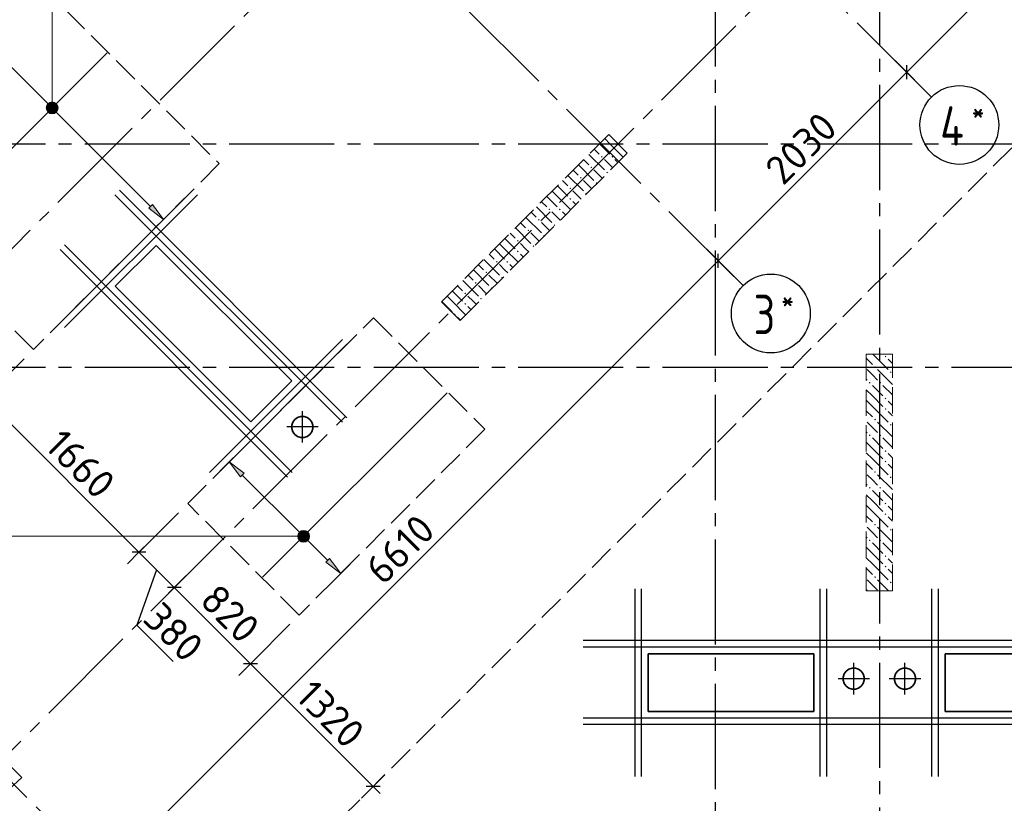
# Model space of a CAD drawing. Header units: millimetres. Extents: x 40580 to 1930067, y -240640 to 81020.
# Tile 163 of 256: x 643331 to 650828, y -226308 to -220342. Entities that reach past the tile are written whole.
import ezdxf

# ---------------------------------------------------------------- set-up
doc = ezdxf.new("R2010")
doc.units = ezdxf.units.MM
for name, pattern in [('______2', [270, 200, -70]), ('______5', [1100, 800, -100, 100, -100]), ('CENTER', [2, 1.25, -0.25, 0.25, -0.25])]:
    doc.linetypes.add(name, pattern=pattern)
for name, color, linetype, lineweight in [('Standard', 7, 'Continuous', 25), ('ДОП Низ по У', 7, 'Continuous', 25), ('ЖБ Перекрытие верхний уровень', 7, 'Continuous', 35), ('ОСИ', 7, 'CENTER', 15), ('Позиционная метка линия выноска', 7, 'Continuous', 13), ('Позиционная метка номер позиции', 7, 'Continuous', 13), ('Примечания', 7, 'Continuous', 13)]:
    doc.layers.add(name, color=color, linetype=linetype, lineweight=lineweight)
doc.layers.add('ЖБ Пилон', color=7, linetype='______2', lineweight=13, true_color=0xa0a0a0)
doc.styles.add('ISOCPEUR', font='isocpeur.ttf')

msp = doc.modelspace()

# ---------------------------------------------------------------- hatches: boundary and pattern name
at = {"layer": 'ДОП Низ по У', "linetype": 'Continuous', "lineweight": 13, "transparency": 33554687}
for points in [[(643542.2, -221004.2), (643568.7, -220977.6), (643551.8, -220987.2)], [(643568.7, -220977.6), (643542.2, -221004.2), (643542.2, -221023.2)], [(643568.7, -220977.6), (643542.2, -221023.2), (643587.8, -220977.6)], [(643587.8, -220977.6), (643542.2, -221023.2), (643551.8, -221040.2)], [(643587.8, -220977.6), (643551.8, -221040.2), (643604.8, -220987.2)], [(643604.8, -220987.2), (643551.8, -221040.2), (643568.7, -221049.8)], [(643604.8, -220987.2), (643568.7, -221049.8), (643614.3, -221004.2)], [(643614.3, -221004.2), (643568.7, -221049.8), (643587.8, -221049.8)], [(643614.3, -221004.2), (643587.8, -221049.8), (643614.3, -221023.2)], [(643614.3, -221023.2), (643587.8, -221049.8), (643604.8, -221040.2)], [(644313.7, -221777.4), (644426.8, -221862.2), (644341.9, -221749.1)], [(645456.8, -224265.6), (645483.3, -224239.1), (645466.3, -224248.6)], [(645483.3, -224239.1), (645456.8, -224265.6), (645456.8, -224284.7)], [(645483.3, -224239.1), (645456.8, -224284.7), (645502.4, -224239.1)], [(645502.4, -224239.1), (645456.8, -224284.7), (645466.3, -224301.7)], [(645502.4, -224239.1), (645466.3, -224301.7), (645519.3, -224248.6)], [(645519.3, -224248.6), (645466.3, -224301.7), (645483.3, -224311.2)], [(645519.3, -224248.6), (645483.3, -224311.2), (645528.9, -224265.6)], [(645528.9, -224265.6), (645483.3, -224311.2), (645502.4, -224311.2)], [(645528.9, -224265.6), (645502.4, -224311.2), (645528.9, -224284.7)], [(645528.9, -224284.7), (645502.4, -224311.2), (645519.3, -224301.7)], [(645662.5, -224473.2), (645775.7, -224558), (645690.8, -224444.9)]]:
    msp.add_hatch(color=7, dxfattribs=at).paths.add_polyline_path(points)
msp.add_hatch(color=7, dxfattribs=at).paths.add_polyline_path([(645012, -223822.6), (644927.1, -223709.5), (645040.3, -223794.3)], flags=16)
at = {"layer": 'ЖБ Пилон', "linetype": 'Continuous', "lineweight": -3, "transparency": 33554687}
for points in [[(647757.2, -221386), (647763.7, -221379.5), (647770.2, -221386), (647763.7, -221392.5)], [(647837.2, -221386), (647843.7, -221379.5), (647850.2, -221386), (647843.7, -221392.5)], [(647677.2, -221466), (647683.7, -221459.5), (647690.2, -221466), (647683.7, -221472.5)], [(647797.2, -221506), (647803.7, -221499.5), (647809.9, -221505.7), (647803.4, -221512.2)], [(647597.2, -221546), (647603.7, -221539.5), (647610.2, -221546), (647603.7, -221552.5)], [(647717.2, -221586), (647723.7, -221579.5), (647729.9, -221585.7), (647723.4, -221592.2)], [(647517.2, -221626), (647523.7, -221619.5), (647530.2, -221626), (647523.7, -221632.5)], [(647637.2, -221666), (647643.7, -221659.5), (647649.9, -221665.7), (647643.4, -221672.2)], [(647517.2, -221706), (647523.7, -221699.5), (647530.2, -221706), (647523.7, -221712.5)], [(647357.2, -221786), (647363.7, -221779.5), (647370.2, -221786), (647363.7, -221792.5)], [(647437.2, -221786), (647443.7, -221779.5), (647450.2, -221786), (647443.7, -221792.5)], [(647277.2, -221866), (647283.7, -221859.5), (647290.2, -221866), (647283.7, -221872.5)], [(647397.2, -221906), (647403.7, -221899.5), (647409.9, -221905.7), (647403.4, -221912.2)], [(647197.2, -221946), (647203.7, -221939.5), (647210.2, -221946), (647203.7, -221952.5)], [(647117.2, -222026), (647123.7, -222019.5), (647130.2, -222026), (647123.7, -222032.5)], [(647317.2, -221986), (647323.7, -221979.5), (647329.9, -221985.7), (647323.4, -221992.2)], [(647117.2, -222106), (647123.7, -222099.5), (647130.2, -222106), (647123.7, -222112.5)], [(647237.2, -222066), (647243.7, -222059.5), (647249.9, -222065.7), (647243.4, -222072.2)], [(646957.2, -222186), (646963.7, -222179.5), (646970.2, -222186), (646963.7, -222192.5)], [(647037.2, -222186), (647043.7, -222179.5), (647050.2, -222186), (647043.7, -222192.5)], [(646877.2, -222266), (646883.7, -222259.5), (646890.2, -222266), (646883.7, -222272.5)], [(646797.2, -222346), (646803.7, -222339.5), (646810.2, -222346), (646803.7, -222352.5)], [(646997.2, -222306), (647003.7, -222299.5), (647009.9, -222305.7), (647003.4, -222312.2)], [(646717.2, -222426), (646723.7, -222419.5), (646730.2, -222426), (646723.7, -222432.5)], [(646917.2, -222386), (646923.7, -222379.5), (646929.9, -222385.7), (646923.4, -222392.2)], [(646717.2, -222506), (646723.7, -222499.5), (646730.2, -222506), (646723.7, -222512.5)], [(646837.2, -222466), (646843.7, -222459.5), (646849.9, -222465.7), (646843.4, -222472.2)], [(646638.3, -222584.9), (646643.7, -222579.5), (646650.2, -222586), (646644.8, -222591.4)], [(649917.2, -222906), (649923.7, -222899.5), (649930.2, -222906), (649923.7, -222912.5)], [(649837.2, -222986), (649843.7, -222979.5), (649850.2, -222986), (649843.7, -222992.5)], [(649957.2, -223026), (649963.7, -223019.5), (649970.2, -223026), (649963.7, -223032.5)], [(649797.2, -223106), (649803.7, -223099.5), (649810.2, -223106), (649803.7, -223112.5)], [(649877.2, -223106), (649883.7, -223099.5), (649890.2, -223106), (649883.7, -223112.5)], [(649917.2, -223226), (649923.7, -223219.5), (649930.2, -223226), (649923.7, -223232.5)], [(649917.2, -223306), (649923.7, -223299.5), (649930.2, -223306), (649923.7, -223312.5)], [(649837.2, -223386), (649843.7, -223379.5), (649850.2, -223386), (649843.7, -223392.5)], [(649957.2, -223426), (649963.7, -223419.5), (649970.2, -223426), (649963.7, -223432.5)], [(649797.2, -223506), (649803.7, -223499.5), (649810.2, -223506), (649803.7, -223512.5)], [(649877.2, -223506), (649883.7, -223499.5), (649890.2, -223506), (649883.7, -223512.5)], [(649917.2, -223626), (649923.7, -223619.5), (649930.2, -223626), (649923.7, -223632.5)], [(649917.2, -223706), (649923.7, -223699.5), (649930.2, -223706), (649923.7, -223712.5)], [(649837.2, -223786), (649843.7, -223779.5), (649850.2, -223786), (649843.7, -223792.5)], [(649957.2, -223826), (649963.7, -223819.5), (649970.2, -223826), (649963.7, -223832.5)], [(649797.2, -223906), (649803.7, -223899.5), (649810.2, -223906), (649803.7, -223912.5)], [(649877.2, -223906), (649883.7, -223899.5), (649890.2, -223906), (649883.7, -223912.5)], [(649917.2, -224026), (649923.7, -224019.5), (649930.2, -224026), (649923.7, -224032.5)], [(649917.2, -224106), (649923.7, -224099.5), (649930.2, -224106), (649923.7, -224112.5)], [(649837.2, -224186), (649843.7, -224179.5), (649850.2, -224186), (649843.7, -224192.5)], [(649957.2, -224226), (649963.7, -224219.5), (649970.2, -224226), (649963.7, -224232.5)], [(649797.2, -224306), (649803.7, -224299.5), (649810.2, -224306), (649803.7, -224312.5)], [(649877.2, -224306), (649883.7, -224299.5), (649890.2, -224306), (649883.7, -224312.5)], [(649917.2, -224426), (649923.7, -224419.5), (649930.2, -224426), (649923.7, -224432.5)], [(649917.2, -224506), (649923.7, -224499.5), (649930.2, -224506), (649923.7, -224512.5)], [(649837.2, -224586), (649843.7, -224579.5), (649850.2, -224586), (649843.7, -224592.5)], [(649957.2, -224626), (649963.7, -224619.5), (649970.2, -224626), (649963.7, -224632.5)]]:
    msp.add_hatch(color=7, dxfattribs=at).paths.add_polyline_path(points, flags=16)
at = {"layer": 'Позиционная метка номер позиции', "linetype": 'Continuous', "lineweight": 13, "transparency": 33554687}
for points in [[(643533.3, -221013.7), (643623.3, -221013.7), (643617, -220991.2)], [(643533.3, -221013.7), (643617, -220991.2), (643539.6, -220991.2)], [(643539.6, -220991.2), (643617, -220991.2), (643600.8, -220975)], [(643539.6, -220991.2), (643600.8, -220975), (643555.8, -220975)], [(643555.8, -220975), (643600.8, -220975), (643578.3, -220968.7)], [(643539.6, -221036.2), (643623.3, -221013.7), (643533.3, -221013.7)], [(643539.6, -221036.2), (643617, -221036.2), (643623.3, -221013.7)], [(643555.8, -221052.4), (643617, -221036.2), (643539.6, -221036.2)], [(643555.8, -221052.4), (643600.8, -221052.4), (643617, -221036.2)], [(643600.8, -221052.4), (643555.8, -221052.4), (643578.3, -221058.7)], [(645454.1, -224297.7), (645454.1, -224252.7), (645447.8, -224275.2)], [(645470.3, -224313.9), (645470.3, -224236.5), (645454.1, -224252.7)], [(645470.3, -224313.9), (645454.1, -224252.7), (645454.1, -224297.7)], [(645492.8, -224320.2), (645492.8, -224230.2), (645470.3, -224236.5)], [(645492.8, -224320.2), (645470.3, -224236.5), (645470.3, -224313.9)], [(645515.3, -224313.9), (645515.3, -224236.5), (645492.8, -224230.2)], [(645515.3, -224313.9), (645492.8, -224230.2), (645492.8, -224320.2)], [(645531.5, -224297.7), (645531.5, -224252.7), (645515.3, -224236.5)], [(645531.5, -224297.7), (645515.3, -224236.5), (645515.3, -224313.9)], [(645531.5, -224252.7), (645531.5, -224297.7), (645537.8, -224275.2)]]:
    msp.add_hatch(color=7, dxfattribs=at).paths.add_polyline_path(points)

# ---------------------------------------------------------------- linework, layer by layer
at = {"color": 7, "linetype": 'Continuous', "lineweight": -3, "transparency": 33554687}
for p, q in [((643638.3, -222650.7), (644649.5, -221639.6)), ((643638.3, -222650.7), (644649.5, -221639.6)), ((643673.6, -222686.1), (644684.8, -221674.9)), ((643673.6, -222686.1), (644684.8, -221674.9)), ((644055.5, -221674.9), (645787.9, -223407.3)), ((644055.5, -221674.9), (645787.9, -223407.3)), ((644090.8, -221639.6), (645823.2, -223372)), ((644090.8, -221639.6), (645823.2, -223372)), ((643638.3, -222092.1), (645370.7, -223824.5)), ((643638.3, -222092.1), (645370.7, -223824.5)), ((643673.6, -222056.8), (645406, -223789.2)), ((643673.6, -222056.8), (645406, -223789.2)), ((644776.7, -223789.2), (645787.9, -222778)), ((644776.7, -223789.2), (645787.9, -222778)), ((644812.1, -223824.5), (645823.2, -222813.4)), ((644812.1, -223824.5), (645823.2, -222813.4)), ((648016.7, -226104.1), (648016.7, -224674.1)), ((648016.7, -226104.1), (648016.7, -224674.1)), ((648066.7, -226104.1), (648066.7, -224674.1)), ((648066.7, -226104.1), (648066.7, -224674.1)), ((649426.6, -226104.1), (649426.6, -224674.1)), ((649426.6, -226104.1), (649426.6, -224674.1)), ((649476.6, -226104.1), (649476.6, -224674.1)), ((649476.6, -226104.1), (649476.6, -224674.1)), ((650276.7, -226104.1), (650276.7, -224674.1)), ((650276.7, -226104.1), (650276.7, -224674.1)), ((650326.7, -226104.1), (650326.7, -224674.1)), ((650326.7, -226104.1), (650326.7, -224674.1)), ((652131.6, -225069.1), (647621.7, -225069.1)), ((652131.6, -225069.1), (647621.7, -225069.1)), ((652131.6, -225119.1), (647621.7, -225119.1)), ((652131.6, -225119.1), (647621.7, -225119.1)), ((652131.6, -225659.1), (647621.7, -225659.1)), ((652131.6, -225659.1), (647621.7, -225659.1)), ((652131.6, -225709.1), (647621.7, -225709.1)), ((652131.6, -225709.1), (647621.7, -225709.1))]:
    msp.add_line(p, q, dxfattribs=at)
at = {"layer": 'Standard', "color": 7, "linetype": 'Continuous', "lineweight": -3, "transparency": 33554687}
for p, q in [((650084.7, -220742.1), (655783.9, -215042.8)), ((648649.2, -222177.5), (650084.7, -220742.1)), ((643975.3, -226851.5), (648649.2, -222177.5)), ((644239.7, -224396.9), (643065.9, -223223.1)), ((644508.6, -224665.7), (644239.7, -224396.9)), ((644374.2, -224531.3), (644223.4, -224950.9)), ((645088.3, -225245.4), (644508.6, -224665.7)), ((644223.4, -224950.9), (644499.8, -225227.4)), ((646022.5, -226179.6), (646075.6, -226232.7))]:
    msp.add_line(p, q, dxfattribs=at)
at = {"layer": 'Standard', "color": 251, "linetype": 'Continuous', "lineweight": -3, "true_color": 0x656565, "transparency": 33554687}
for p, q in [((650084.7, -220742.1), (649996.3, -220653.7)), ((650084.7, -220742.1), (650173, -220830.5)), ((650084.7, -220742.1), (650203.2, -220860.6)), ((648649.2, -222177.5), (648560.8, -222089.1)), ((648649.2, -222177.5), (648737.6, -222265.9)), ((648649.2, -222177.5), (648767.8, -222296)), ((644239.7, -224396.9), (644328.1, -224308.5)), ((644239.7, -224396.9), (644151.4, -224485.3)), ((644508.6, -224665.7), (644596.9, -224577.3)), ((644508.6, -224665.7), (644420.2, -224754.1)), ((644508.6, -224665.7), (644508.6, -224665.7)), ((645088.3, -225245.4), (645176.7, -225157)), ((645088.3, -225245.4), (644999.9, -225333.8)), ((646022.5, -226179.6), (646110.9, -226091.3)), ((646022.5, -226179.6), (646033.1, -226169.1)), ((646022.5, -226179.6), (645934.1, -226268))]:
    msp.add_line(p, q, dxfattribs=at)
at = {"layer": 'Standard', "color": 7, "linetype": 'Continuous', "lineweight": 25, "transparency": 33554687}
for p, q in [((650084.7, -220795.1), (650084.7, -220689)), ((648649.2, -222230.5), (648649.2, -222124.5)), ((644292.8, -224396.9), (644186.7, -224396.9)), ((644561.6, -224665.7), (644455.5, -224665.7)), ((645141.3, -225245.4), (645035.2, -225245.4)), ((646075.6, -226179.6), (645969.5, -226179.6))]:
    msp.add_line(p, q, dxfattribs=at)
at = {"layer": 'Standard', "color": 8, "linetype": '______5', "lineweight": -3, "transparency": 33554687}
for p, q in [((645483.8, -223562.2), (645483.8, -223323.2)), ((645603.3, -223442.7), (645364.3, -223442.7)), ((649681.7, -225478.6), (649681.7, -225239.6)), ((650071.7, -225478.6), (650071.7, -225239.6)), ((649801.2, -225359.1), (649562.2, -225359.1)), ((650191.2, -225359.1), (649952.2, -225359.1))]:
    msp.add_line(p, q, dxfattribs=at)
at = {"layer": 'Standard', "color": 251, "linetype": 'Continuous', "lineweight": -3, "true_color": 0x656565, "transparency": 33554687}
for points in [[(643065.9, -223223.1), (643078, -223211), (643078, -223211), (643078, -223211), (643078, -223211), (643078, -223211), (643078, -223211), (643078, -223211), (643078, -223211), (643366, -222923)], [(644239.7, -224396.9), (644251.8, -224384.8), (644251.8, -224384.8), (644251.8, -224384.8), (644251.8, -224384.8), (644251.8, -224384.8), (644251.8, -224384.8), (644251.8, -224384.8), (644251.8, -224384.8), (644251.8, -224384.8), (644251.8, -224384.8), (644539.8, -224096.8)], [(645088.3, -225245.4), (645100.3, -225233.4), (645100.3, -225233.4), (645100.3, -225233.4), (645100.3, -225233.4), (645100.3, -225233.4), (645100.3, -225233.4), (645100.3, -225233.4), (645100.3, -225233.4), (645100.3, -225233.4), (645100.3, -225233.4), (645100.3, -225233.4), (645100.3, -225233.4), (645388.4, -224945.3)]]:
    msp.add_lwpolyline(points, dxfattribs=at)
at = {"layer": 'Standard', "color": 7, "linetype": 'Continuous', "lineweight": -3, "transparency": 33554687}
msp.add_lwpolyline([(646022.5, -226179.6), (645221.6, -225378.7), (645221.6, -225378.7), (645088.3, -225245.4)], dxfattribs=at)
at = {"layer": 'ДОП Низ по У', "color": 251, "linetype": 'Continuous', "lineweight": 13, "true_color": 0x494949, "transparency": 33554687}
for p, q in [((642404.5, -219839.9), (643557.1, -220992.5)), ((643604.8, -220987.2), (643604.8, -220987.2)), ((643551.8, -221040.2), (643551.8, -221040.2)), ((643599.5, -221034.9), (644327.8, -221763.2)), ((644341.9, -221749.1), (644313.7, -221777.4)), ((644426.8, -221862.2), (644341.9, -221749.1)), ((644313.7, -221777.4), (644426.8, -221862.2)), ((644426.8, -221862.2), (644497.5, -221791.5)), ((644426.8, -221862.2), (644356.1, -221932.9)), ((644426.8, -221862.2), (644426.8, -221862.2)), ((644927.1, -223709.5), (644997.8, -223638.8)), ((644927.1, -223709.5), (644856.4, -223780.2)), ((644927.1, -223709.5), (645040.3, -223794.3)), ((645012, -223822.6), (644927.1, -223709.5)), ((644927.1, -223709.5), (644927.1, -223709.5)), ((645040.3, -223794.3), (645012, -223822.6)), ((645026.1, -223808.5), (645471.6, -224254)), ((645514, -224296.4), (645676.7, -224459)), ((645519.3, -224248.6), (645519.3, -224248.6)), ((645466.3, -224301.7), (645466.3, -224301.7)), ((645690.8, -224444.9), (645662.5, -224473.2)), ((645775.7, -224558), (645690.8, -224444.9)), ((645662.5, -224473.2), (645775.7, -224558)), ((645775.7, -224558), (645846.4, -224487.3)), ((645775.7, -224558), (645705, -224628.7)), ((645775.7, -224558), (645775.7, -224558))]:
    msp.add_line(p, q, dxfattribs=at)
at = {"layer": 'ДОП Низ по У', "color": 7, "linetype": 'Continuous', "lineweight": -3, "transparency": 33554687}
for p, q in [((643998.2, -220593.8), (642592.5, -221999.5)), ((646586.2, -223181.8), (645180.5, -224587.5))]:
    msp.add_line(p, q, dxfattribs=at)
at = {"layer": 'ДОП Низ по У', "color": 251, "linetype": 'Continuous', "lineweight": 13, "true_color": 0x494949, "transparency": 33554687}
for centre in [(643578.3, -221013.7), (645492.8, -224275.2)]:
    msp.add_circle(centre, 37.5, dxfattribs=at)
at = {"layer": 'ЖБ Перекрытие верхний уровень', "transparency": 33554687}
for p, q in [((644370.1, -222060.3), (644059, -222371.5)), ((645402.5, -223092.7), (644370.1, -222060.3)), ((644059, -222371.5), (645091.4, -223403.8)), ((645091.4, -223403.8), (645402.5, -223092.7)), ((645426.8, -223385.7), (645412, -223406.1)), ((645447.2, -223370.8), (645426.8, -223385.7)), ((645471.2, -223363), (645447.2, -223370.8)), ((645496.4, -223363), (645471.2, -223363)), ((645520.5, -223370.8), (645496.4, -223363)), ((645540.9, -223385.7), (645520.5, -223370.8)), ((645555.7, -223406.1), (645540.9, -223385.7)), ((645412, -223406.1), (645404.2, -223430.1)), ((645404.2, -223430.1), (645404.2, -223455.3)), ((645404.2, -223455.3), (645412, -223479.3)), ((645563.5, -223430.1), (645555.7, -223406.1)), ((645555.7, -223479.3), (645563.5, -223455.3)), ((645563.5, -223455.3), (645563.5, -223430.1)), ((645412, -223479.3), (645426.8, -223499.8)), ((645426.8, -223499.8), (645447.2, -223514.6)), ((645447.2, -223514.6), (645471.2, -223522.4)), ((645471.2, -223522.4), (645496.4, -223522.4)), ((645496.4, -223522.4), (645520.5, -223514.6)), ((645520.5, -223514.6), (645540.9, -223499.8)), ((645540.9, -223499.8), (645555.7, -223479.3)), ((649376.7, -225169.1), (648116.7, -225169.1)), ((648116.7, -225169.1), (648116.7, -225609.1)), ((649376.7, -225609.1), (649376.7, -225169.1)), ((651636.7, -225169.1), (650376.7, -225169.1)), ((650376.7, -225169.1), (650376.7, -225609.1)), ((649609.9, -225322.5), (649602.1, -225346.5)), ((649602.1, -225346.5), (649602.1, -225371.7)), ((649624.7, -225302.1), (649609.9, -225322.5)), ((649645.1, -225287.3), (649624.7, -225302.1)), ((649669.1, -225279.5), (649645.1, -225287.3)), ((649694.3, -225279.5), (649669.1, -225279.5)), ((649718.3, -225287.3), (649694.3, -225279.5)), ((649738.8, -225302.1), (649718.3, -225287.3)), ((649753.6, -225322.5), (649738.8, -225302.1)), ((649761.4, -225346.5), (649753.6, -225322.5)), ((649761.4, -225371.7), (649761.4, -225346.5)), ((649999.9, -225322.5), (649992.1, -225346.5)), ((649992.1, -225346.5), (649992.1, -225371.7)), ((650014.7, -225302.1), (649999.9, -225322.5)), ((650035.1, -225287.3), (650014.7, -225302.1)), ((650059.1, -225279.5), (650035.1, -225287.3)), ((650084.3, -225279.5), (650059.1, -225279.5)), ((650108.3, -225287.3), (650084.3, -225279.5)), ((650128.8, -225302.1), (650108.3, -225287.3)), ((650143.6, -225322.5), (650128.8, -225302.1)), ((650151.4, -225346.5), (650143.6, -225322.5)), ((650151.4, -225371.7), (650151.4, -225346.5)), ((649602.1, -225371.7), (649609.9, -225395.7)), ((649609.9, -225395.7), (649624.7, -225416.2)), ((649624.7, -225416.2), (649645.1, -225431)), ((649718.3, -225431), (649738.8, -225416.2)), ((649738.8, -225416.2), (649753.6, -225395.7)), ((649753.6, -225395.7), (649761.4, -225371.7)), ((649992.1, -225371.7), (649999.9, -225395.7)), ((649999.9, -225395.7), (650014.7, -225416.2)), ((650014.7, -225416.2), (650035.1, -225431)), ((650108.3, -225431), (650128.8, -225416.2)), ((650128.8, -225416.2), (650143.6, -225395.7)), ((650143.6, -225395.7), (650151.4, -225371.7)), ((649645.1, -225431), (649669.1, -225438.8)), ((649669.1, -225438.8), (649694.3, -225438.8)), ((649694.3, -225438.8), (649718.3, -225431)), ((650035.1, -225431), (650059.1, -225438.8)), ((650059.1, -225438.8), (650084.3, -225438.8)), ((650084.3, -225438.8), (650108.3, -225431)), ((648116.7, -225609.1), (649376.7, -225609.1)), ((650376.7, -225609.1), (651636.7, -225609.1))]:
    msp.add_line(p, q, dxfattribs=at)
at = {"layer": 'ЖБ Пилон', "color": 253, "linetype": '______2', "lineweight": 13, "true_color": 0xa0a0a0, "transparency": 33554687}
for p, q in [((647815.9, -221216.9), (646543.1, -222489.7)), ((647957.3, -221358.3), (647815.9, -221216.9)), ((646684.5, -222631.1), (647957.3, -221358.3)), ((646543.1, -222489.7), (646684.5, -222631.1)), ((649776.7, -222889.1), (649776.7, -224689.1)), ((649976.7, -222889.1), (649776.7, -222889.1)), ((649976.7, -224689.1), (649976.7, -222889.1)), ((649776.7, -224689.1), (649976.7, -224689.1))]:
    msp.add_line(p, q, dxfattribs=at)
at = {"layer": 'ЖБ Пилон', "color": 9, "linetype": 'Continuous', "lineweight": -3, "true_color": 0xc7c7c7, "transparency": 33554687}
for p, q in [((647745.3, -221287.6), (647823.7, -221366)), ((647785.3, -221247.6), (647823.7, -221286)), ((647823.7, -221286), (647926.7, -221389)), ((647665.3, -221367.6), (647783.7, -221486)), ((647705.3, -221327.6), (647743.7, -221366)), ((647585.3, -221447.6), (647703.7, -221566)), ((647625.3, -221407.6), (647663.7, -221446)), ((647823.7, -221446), (647783.7, -221406)), ((647846.7, -221469), (647823.7, -221446)), ((647863.7, -221406), (647886.7, -221429)), ((647545.3, -221487.6), (647583.7, -221526)), ((647766.7, -221549), (647703.7, -221486)), ((647465.3, -221567.6), (647503.7, -221606)), ((647505.3, -221527.6), (647623.7, -221646)), ((647686.7, -221629), (647623.7, -221566)), ((647385.3, -221647.6), (647423.7, -221686)), ((647425.3, -221607.6), (647503.7, -221686)), ((647583.7, -221686), (647543.7, -221646)), ((647305.3, -221727.6), (647343.7, -221766)), ((647345.3, -221687.6), (647423.7, -221766)), ((647423.7, -221686), (647526.7, -221789)), ((647543.7, -221726), (647566.7, -221749)), ((647606.7, -221709), (647583.7, -221686)), ((647225.3, -221807.6), (647263.7, -221846)), ((647265.3, -221767.6), (647383.7, -221886)), ((647423.7, -221846), (647383.7, -221806)), ((647463.7, -221806), (647486.7, -221829)), ((647145.3, -221887.6), (647183.7, -221926)), ((647185.3, -221847.6), (647303.7, -221966)), ((647366.7, -221949), (647303.7, -221886)), ((647446.7, -221869), (647423.7, -221846)), ((647065.3, -221967.6), (647103.7, -222006)), ((647105.3, -221927.6), (647223.7, -222046)), ((647286.7, -222029), (647223.7, -221966)), ((646985.3, -222047.6), (647023.7, -222086)), ((647025.3, -222007.6), (647103.7, -222086)), ((647183.7, -222086), (647143.7, -222046)), ((646945.3, -222087.6), (647023.7, -222166)), ((647023.7, -222086), (647126.7, -222189)), ((647206.7, -222109), (647183.7, -222086)), ((646865.3, -222167.6), (646983.7, -222286)), ((646905.3, -222127.6), (646943.7, -222166)), ((647143.7, -222126), (647166.7, -222149)), ((646785.3, -222247.6), (646903.7, -222366)), ((646825.3, -222207.6), (646863.7, -222246)), ((647023.7, -222246), (646983.7, -222206)), ((647046.7, -222269), (647023.7, -222246)), ((647063.7, -222206), (647086.7, -222229)), ((646705.3, -222327.6), (646823.7, -222446)), ((646745.3, -222287.6), (646783.7, -222326)), ((646966.7, -222349), (646903.7, -222286)), ((646625.3, -222407.6), (646703.7, -222486)), ((646665.3, -222367.6), (646703.7, -222406)), ((646886.7, -222429), (646823.7, -222366)), ((646545.3, -222487.6), (646623.7, -222566)), ((646585.3, -222447.6), (646623.7, -222486)), ((646623.7, -222486), (646726.7, -222589)), ((646783.7, -222486), (646743.7, -222446)), ((646806.7, -222509), (646783.7, -222486)), ((646743.7, -222526), (646766.7, -222549)), ((646663.7, -222606), (646686.7, -222629)), ((649776.7, -222919), (649823.7, -222966)), ((649826.8, -222889.1), (649943.7, -223006)), ((649943.7, -222926), (649976.7, -222959)), ((649823.7, -223046), (649783.7, -223006)), ((649863.7, -223006), (649976.7, -223119)), ((649776.7, -223079), (649783.7, -223086)), ((649863.7, -223086), (649823.7, -223046)), ((649823.7, -223206), (649776.7, -223159)), ((649823.7, -223126), (649903.7, -223206)), ((649903.7, -223126), (649976.7, -223199)), ((649776.7, -223239), (649823.7, -223286)), ((649823.7, -223206), (649903.7, -223286)), ((649976.7, -223279), (649943.7, -223246)), ((649776.7, -223319), (649823.7, -223366)), ((649823.7, -223286), (649943.7, -223406)), ((649943.7, -223326), (649976.7, -223359)), ((649823.7, -223446), (649783.7, -223406)), ((649863.7, -223486), (649823.7, -223446)), ((649863.7, -223406), (649976.7, -223519)), ((649776.7, -223479), (649783.7, -223486)), ((649823.7, -223526), (649903.7, -223606)), ((649903.7, -223526), (649976.7, -223599)), ((649823.7, -223606), (649776.7, -223559)), ((649823.7, -223606), (649903.7, -223686)), ((649776.7, -223639), (649823.7, -223686)), ((649823.7, -223686), (649943.7, -223806)), ((649976.7, -223679), (649943.7, -223646)), ((649776.7, -223719), (649823.7, -223766)), ((649943.7, -223726), (649976.7, -223759)), ((649823.7, -223846), (649783.7, -223806)), ((649863.7, -223886), (649823.7, -223846)), ((649863.7, -223806), (649976.7, -223919)), ((649776.7, -223879), (649783.7, -223886)), ((649823.7, -224006), (649776.7, -223959)), ((649823.7, -223926), (649903.7, -224006)), ((649903.7, -223926), (649976.7, -223999)), ((649776.7, -224039), (649823.7, -224086)), ((649823.7, -224006), (649903.7, -224086)), ((649976.7, -224079), (649943.7, -224046)), ((649776.7, -224119), (649823.7, -224166)), ((649823.7, -224086), (649943.7, -224206)), ((649943.7, -224126), (649976.7, -224159)), ((649823.7, -224246), (649783.7, -224206)), ((649863.7, -224206), (649976.7, -224319)), ((649776.7, -224279), (649783.7, -224286)), ((649863.7, -224286), (649823.7, -224246)), ((649823.7, -224406), (649776.7, -224359)), ((649823.7, -224326), (649903.7, -224406)), ((649903.7, -224326), (649976.7, -224399)), ((649776.7, -224439), (649823.7, -224486)), ((649823.7, -224406), (649903.7, -224486)), ((649976.7, -224479), (649943.7, -224446)), ((649776.7, -224519), (649823.7, -224566)), ((649823.7, -224486), (649943.7, -224606)), ((649943.7, -224526), (649976.7, -224559)), ((649823.7, -224646), (649783.7, -224606)), ((649863.7, -224686), (649823.7, -224646)), ((649863.7, -224606), (649946.8, -224689.1)), ((649776.7, -224679), (649783.7, -224686))]:
    msp.add_line(p, q, dxfattribs=at)
at = {"layer": 'ОСИ', "color": 8, "linetype": '______5', "lineweight": -3, "transparency": 33554687}
for p, q in [((648626.7, -182499.1), (648626.7, -233219.1)), ((638955.9, -226400), (657965.7, -207390.1)), ((641218.6, -227955.6), (659874.9, -209299.3)), ((650273.9, -220931.3), (643386.9, -214044.3)), ((648838.5, -222366.8), (642622.3, -216150.6)), ((649876.7, -217539.1), (649876.7, -233219.1)), ((644164.5, -227040.7), (637725.5, -220601.7)), ((660026.7, -221289.1), (631402.7, -221289.1)), ((660026.7, -222989.1), (631402.7, -222989.1))]:
    msp.add_line(p, q, dxfattribs=at)
at = {"layer": 'ОСИ', "color": 7, "linetype": 'Continuous', "lineweight": -3, "transparency": 33554687}
for centre in [(650486, -221143.5), (649050.6, -222578.9)]:
    msp.add_circle(centre, 300, dxfattribs=at)
at = {"layer": 'Позиционная метка линия выноска', "color": 251, "linetype": 'Continuous', "lineweight": 13, "true_color": 0x494949, "transparency": 33554687}
msp.add_lwpolyline([(634777.5, -219293.9), (637310.5, -221840.4), (638193.9, -220957), (643348.7, -226111.8), (642425.9, -226956.8), (645128.2, -229659.1), (646636.7, -229659.1), (646636.7, -228409.1), (653356.7, -228409.1), (653356.7, -229659.1), (656296.7, -229659.1), (656296.7, -228409.1), (659826.7, -228409.1)], dxfattribs=at)
at = {"layer": 'Позиционная метка номер позиции', "color": 7, "linetype": 'Continuous', "lineweight": 13, "transparency": 33554687}
for p, q in [((643578.3, -220968.7), (643578.3, -220968.7)), ((643533.3, -221013.7), (643533.3, -221013.7)), ((643578.3, -221058.7), (643578.3, -221058.7)), ((643623.3, -221013.7), (643623.3, -221013.7)), ((645492.8, -224275.2), (640690.8, -224275.2)), ((645447.8, -224275.2), (645447.8, -224275.2)), ((645492.8, -224230.2), (645492.8, -224230.2)), ((645537.8, -224275.2), (645537.8, -224275.2)), ((645492.8, -224320.2), (645492.8, -224320.2))]:
    msp.add_line(p, q, dxfattribs=at)
msp.add_lwpolyline([(643578.3, -221013.7), (643578.3, -219883.7), (646078.3, -219883.7)], dxfattribs=at)
for centre in [(643578.3, -221013.7), (645492.8, -224275.2)]:
    msp.add_circle(centre, 45, dxfattribs=at)
at = {"layer": 'Примечания', "color": 7, "linetype": '______2', "lineweight": 13, "transparency": 33554687}
msp.add_line((656613.1, -215589.1), (645012.3, -227189.9), dxfattribs=at)
at = {"layer": 'Примечания', "color": 7, "linetype": '______2', "lineweight": -3, "transparency": 33554687}
for p, q in [((642729.7, -219316.7), (644851, -221438.1)), ((643436.8, -222852.3), (641315.4, -220730.9)), ((644851, -221438.1), (643436.8, -222852.3)), ((644610.6, -224026.1), (646024.8, -222611.9)), ((646024.8, -222611.9), (646873.3, -223460.4)), ((646873.3, -223460.4), (645459.1, -224874.6)), ((645459.1, -224874.6), (644610.6, -224026.1))]:
    msp.add_line(p, q, dxfattribs=at)

# ---------------------------------------------------------------- texts
at = {"layer": 'Standard', "color": 7, "linetype": 'Continuous', "lineweight": 25, "transparency": 33554687, "char_height": 220, "attachment_point": 7, "style": 'ISOCPEUR'}
for s, insert, width, rotation in [('2030', (649143.6, -221612.4), 657.05, 45), ('1660', (643511.3, -223597.7), 625.738, 315), ('6610', (646099.9, -224656), 625.738, 45), ('820', (644690, -224776.4), 531.964, 315), ('380', (644258.7, -224915.5), 516.405, 315), ('1320', (645419.4, -225505.7), 610.162, 315)]:
    msp.add_mtext(s, dxfattribs=dict(at, insert=insert, width=width, rotation=rotation))
at = {"layer": 'ОСИ', "color": 7, "linetype": 'Continuous', "lineweight": 25, "transparency": 33554687, "attachment_point": 7, "style": 'ISOCPEUR'}
for s, insert, char_height, width in [('\\W0.80;4', (650339.5, -221301), 300, 359.83), ('\\W0.80;*', (650579.5, -221126), 180, 215.891), ('\\W0.80;*', (649129.1, -222561.4), 180, 215.909), ('\\W0.78;3', (648919.1, -222736.4), 300, 326.843)]:
    msp.add_mtext(s, dxfattribs=dict(at, insert=insert, char_height=char_height, width=width))

doc.saveas('drawing.dxf')
